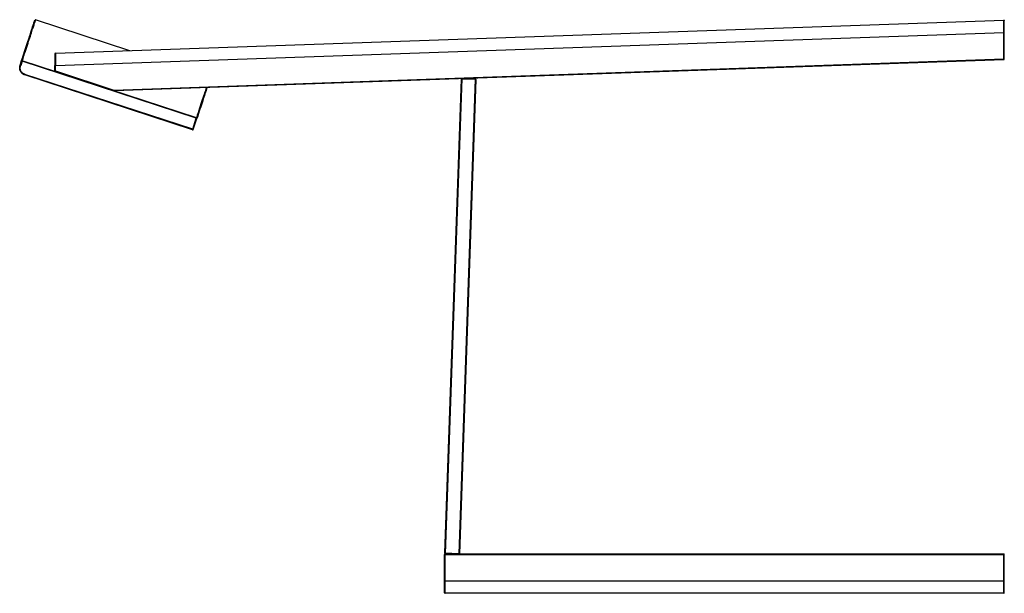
# Paper-space layout '_Right' of a CAD drawing. Header units: millimetres. Extents: x -400 to 400, y -233 to 233.
import ezdxf

# ---------------------------------------------------------------- set-up
doc = ezdxf.new("R2010")
doc.units = ezdxf.units.MM

psp = doc.layouts.new('_Right')

# ---------------------------------------------------------------- linework, layer by layer
at = {"color": 7, "linetype": 'Continuous', "lineweight": 25}
for p, q in [((-310.58, 207.99), (-387.23, 233.04)), ((-371.2, 205.88), (399.66, 232.79)), ((-371.18, 195.87), (399.68, 222.79)), ((399.68, 201.28), (399.68, 222.79)), ((399.68, 222.79), (400.18, 222.79)), ((400.18, 201.28), (400.18, 222.79)), ((-371.2, 205.83), (-371.55, 205.72)), ((-371.2, 205.88), (-371.2, 205.78)), ((-323.53, 176.02), (399.68, 201.28)), ((-323.51, 175.52), (399.7, 200.78)), ((399.68, 201.28), (400.18, 201.28)), ((399.7, 200.78), (399.68, 201.28)), ((-398.72, 199.5), (-399.86, 196.02)), ((-399.38, 195.87), (-399.86, 196.02)), ((-399.77, 196.28), (-398.64, 199.76)), ((-398.25, 199.34), (-399.38, 195.87)), ((-256.62, 153.06), (-398.25, 199.34)), ((-256.47, 153.51), (-398.1, 199.8)), ((-371.68, 191.6), (-371.68, 195.87)), ((-371.18, 195.87), (-371.68, 195.87)), ((-371.18, 191.6), (-371.18, 195.87)), ((-259.69, 143.66), (-396.09, 188.24)), ((-259.54, 144.11), (-395.94, 188.69)), ((-371.34, 191.12), (-323.68, 175.55)), ((-371.18, 191.6), (-323.53, 176.02)), ((-41.34, 184.88), (-54.8, -200.57)), ((-40.83, 185.36), (-54.32, -201.07)), ((-29.83, 184.97), (-43.31, -201.07)), ((-29.35, 184.46), (-42.81, -200.99)), ((-29.35, 184.46), (-41.34, 184.88)), ((-29.83, 184.97), (-40.83, 185.36)), ((-259.54, 144.11), (-256.62, 153.06)), ((-259.07, 143.96), (-256.14, 152.9)), ((-54.82, -201.57), (400.18, -201.57)), ((-54.82, -232.57), (-54.82, -201.57)), ((-42.81, -200.99), (-54.8, -200.57)), ((-54.32, -233.07), (-54.32, -201.07)), ((-54.32, -201.07), (399.68, -201.07)), ((-42.81, -200.99), (-42.82, -201.07)), ((399.68, -233.07), (399.68, -201.07)), ((400.18, -232.57), (400.18, -201.57)), ((400.18, -223.07), (-54.82, -223.07)), ((-54.32, -225.07), (-54.82, -225.07)), ((399.68, -233.07), (-54.32, -233.07)), ((400.18, -232.57), (400.17, -232.57))]:
    psp.add_line(p, q, dxfattribs=at)
at = {"color": 7, "linetype": 'Continuous', "lineweight": 25, "flags": 128}
psp.add_lwpolyline([(400.14, 232.48), (400.17, 232.39), (400.18, 232.29)], dxfattribs=at)
at = {"color": 7, "linetype": 'Continuous', "lineweight": 25}
for centre, start, end in [((399.68, 232.29), 41.96563, 92), ((-371.18, 205.38), 92, 180), ((399.68, 201.28), 272, 360), ((-371.18, 191.6), 180.96537, 251.86537), ((-29.85, 184.47), 358, 88), ((-54.32, -201.57), 90, 180), ((-54.3, -200.58), 178, 258.23309), ((399.68, -201.57), 360, 90), ((-54.32, -232.57), 180, 270), ((399.68, -232.57), 270, 360)]:
    psp.add_arc(centre, 0.5, start, end, dxfattribs=at)
for points, knots in [([(-398.72, 199.5), (-397.86, 202.12), (-396.14, 207.39), (-393.97, 214.04), (-392.09, 219.78), (-390.56, 224.48), (-389.36, 228.14), (-388.5, 230.78), (-388.01, 232.26), (-387.81, 232.88), (-387.87, 232.71), (-387.87, 232.71)], [0, 0, 0, 0, 0.123895, 0.248374, 0.373357, 0.498762, 0.624507, 0.748256, 0.87217, 0.996169, 1, 1, 1, 1]), ([(-387.98, 232.37), (-387.99, 232.34), (-388.04, 232.18), (-388.48, 230.84), (-389.31, 228.31), (-390.5, 224.65), (-392.03, 219.98), (-393.9, 214.26), (-396.06, 207.63), (-397.78, 202.38), (-398.64, 199.76)], [0, 0, 0, 0, 0.03412, 0.173128, 0.311949, 0.45049, 0.588656, 0.726356, 0.8635, 1, 1, 1, 1]), ([(-398.1, 199.8), (-397.24, 202.42), (-395.52, 207.69), (-393.34, 214.35), (-391.47, 220.09), (-389.93, 224.8), (-388.73, 228.45), (-387.87, 231.09), (-387.38, 232.58), (-387.18, 233.2), (-387.24, 233.03), (-387.24, 233.02)], [0, 0, 0, 0, 0.1237269, 0.2480363, 0.3728489, 0.4980836, 0.6236577, 0.7472383, 0.8709842, 0.994814, 1, 1, 1, 1]), ([(-387.24, 233.04), (-387.27, 233.05), (-387.36, 233.08), (-387.5, 233.06), (-387.61, 233.02), (-387.65, 232.99), (-387.66, 232.98)], [0, 0, 0, 0, 0.2639638, 0.6228429, 0.9159985, 1, 1, 1, 1]), ([(399.68, 222.79), (399.68, 222.89), (399.68, 223.09), (399.68, 223.38), (399.68, 223.67), (399.68, 223.95), (399.68, 224.23), (399.68, 224.5), (399.68, 224.77), (399.68, 225.03), (399.68, 225.29), (399.67, 225.54), (399.67, 225.79), (399.67, 226.03), (399.67, 226.27), (399.67, 226.5), (399.67, 226.72), (399.67, 226.94), (399.67, 227.16), (399.67, 227.37), (399.67, 227.57), (399.67, 227.77), (399.67, 227.96), (399.67, 228.15), (399.67, 228.33), (399.67, 228.5), (399.67, 228.68), (399.67, 228.84), (399.67, 229), (399.67, 229.16), (399.67, 229.31), (399.67, 229.45), (399.67, 229.59), (399.67, 229.73), (399.67, 229.98), (399.67, 230.33), (399.67, 230.76), (399.67, 231.15), (399.66, 231.5), (399.66, 231.81), (399.66, 232.07), (399.66, 232.3), (399.66, 232.48), (399.66, 232.62), (399.66, 232.72), (399.66, 232.78), (399.66, 232.79), (399.66, 232.79)], [0, 0, 0, 0, 0.018943, 0.037609, 0.056004, 0.074135, 0.092006, 0.109623, 0.126991, 0.144114, 0.160997, 0.177641, 0.194052, 0.210232, 0.226184, 0.24191, 0.257413, 0.272694, 0.287757, 0.302602, 0.317231, 0.331647, 0.345849, 0.35984, 0.373621, 0.387192, 0.400555, 0.41371, 0.426659, 0.439401, 0.451937, 0.464268, 0.476393, 0.488314, 0.500031, 0.543485, 0.586532, 0.629225, 0.671612, 0.713737, 0.755645, 0.797213, 0.838386, 0.879211, 0.919727, 0.959977, 1, 1, 1, 1]), ([(400.14, 232.48), (400.12, 232.53), (400.07, 232.62), (399.91, 232.75), (399.76, 232.75), (399.66, 232.75)], [0, 0, 0, 0, 0.249525, 0.50242, 1, 1, 1, 1]), ([(400.18, 222.79), (400.18, 224.03), (400.18, 225.28), (400.18, 227.58), (400.18, 228.63), (400.18, 230.39), (400.18, 231.09), (400.18, 232.05), (400.18, 232.3), (400.18, 232.29)], [0, 0, 0, 0, 0.25, 0.25, 0.5, 0.5, 0.75, 0.75, 1, 1, 1, 1]), ([(-399.86, 196.02), (-399, 198.66), (-397.27, 203.95), (-395.08, 210.63), (-393.2, 216.39), (-391.66, 221.12), (-390.46, 224.79), (-389.59, 227.44), (-389.1, 228.93), (-388.9, 229.55), (-388.96, 229.38), (-388.96, 229.37)], [0, 0, 0, 0, 0.123711, 0.24801, 0.372816, 0.498048, 0.623623, 0.747206, 0.870956, 0.994791, 1, 1, 1, 1]), ([(-371.68, 205.38), (-371.68, 205.38), (-371.68, 205.13), (-371.68, 204.17), (-371.68, 203.47), (-371.68, 201.71), (-371.68, 200.66), (-371.68, 198.36), (-371.68, 197.11), (-371.68, 195.87)], [0, 0, 0, 0, 0.25, 0.25, 0.5, 0.5, 0.75, 0.75, 1, 1, 1, 1]), ([(-371.2, 205.78), (-371.2, 205.76), (-371.2, 205.69), (-371.2, 205.16), (-371.2, 204.25), (-371.2, 202.99), (-371.19, 201.46), (-371.19, 199.72), (-371.19, 197.83), (-371.19, 196.52), (-371.18, 195.87)], [0, 0, 0, 0, 0.070338, 0.203147, 0.335959, 0.468769, 0.601581, 0.734388, 0.867193, 1, 1, 1, 1]), ([(-396.09, 188.24), (-396.16, 188.26), (-396.31, 188.31), (-396.53, 188.4), (-396.75, 188.5), (-396.96, 188.6), (-397.18, 188.72), (-397.38, 188.84), (-397.59, 188.98), (-397.78, 189.12), (-397.98, 189.27), (-398.39, 189.63), (-398.99, 190.28), (-399.51, 191.14), (-399.82, 191.89), (-400.05, 192.66), (-400.18, 193.46), (-400.18, 194.19), (-400.16, 194.58), (-400.12, 194.93), (-400.06, 195.28), (-399.97, 195.67), (-399.89, 195.91), (-399.86, 196.02)], [0, 0, 0, 0, 0.024432, 0.049059, 0.073863, 0.098828, 0.123936, 0.149169, 0.174506, 0.199928, 0.225416, 0.250949, 0.371411, 0.501006, 0.561238, 0.625949, 0.750613, 0.812973, 0.852578, 0.875329, 0.922359, 0.963836, 1, 1, 1, 1]), ([(-395.94, 188.69), (-396.64, 188.92), (-397.29, 189.3), (-398.39, 190.28), (-398.83, 190.89), (-399.45, 192.22), (-399.63, 192.95), (-399.71, 194.42), (-399.61, 195.17), (-399.38, 195.87)], [0, 0, 0, 0, 0.25, 0.25, 0.5, 0.5, 0.75, 0.75, 1, 1, 1, 1]), ([(-398.72, 199.5), (-398.71, 199.55), (-398.68, 199.6), (-398.59, 199.7), (-398.54, 199.74), (-398.42, 199.8), (-398.35, 199.82), (-398.22, 199.82), (-398.15, 199.81), (-398.1, 199.8)], [0, 0, 0, 0, 0.25, 0.25, 0.5, 0.5, 0.75, 0.75, 1, 1, 1, 1]), ([(-398.25, 199.34), (-398.37, 199.38), (-398.5, 199.42), (-398.67, 199.48), (-398.72, 199.5), (-398.72, 199.5)], [0, 0, 0, 0, 0.5, 0.5, 1, 1, 1, 1]), ([(-398.1, 199.8), (-398.11, 199.77), (-398.13, 199.71), (-398.18, 199.54), (-398.21, 199.44), (-398.25, 199.34)], [0, 0, 0, 0, 0.5, 0.5, 1, 1, 1, 1]), ([(-396.09, 188.24), (-396.1, 188.22), (-396.1, 188.21), (-396.09, 188.23), (-396.08, 188.26), (-396.05, 188.36), (-396.03, 188.42), (-395.99, 188.56), (-395.96, 188.63), (-395.94, 188.69)], [0, 0, 0, 0, 0.25, 0.25, 0.5, 0.5, 0.75, 0.75, 1, 1, 1, 1]), ([(-371.18, 191.6), (-371.24, 191.6), (-371.31, 191.6), (-371.43, 191.6), (-371.49, 191.6), (-371.59, 191.6), (-371.63, 191.6), (-371.67, 191.6), (-371.68, 191.6), (-371.68, 191.6)], [0, 0, 0, 0, 0.25, 0.25, 0.5, 0.5, 0.75, 0.75, 1, 1, 1, 1]), ([(-371.34, 191.12), (-371.34, 191.12), (-371.34, 191.11), (-371.33, 191.15), (-371.3, 191.25), (-371.25, 191.41), (-371.2, 191.54), (-371.18, 191.6)], [0, 0, 0, 0, 0.01804, 0.245625, 0.483813, 0.756207, 1, 1, 1, 1]), ([(-40.82, 185.32), (-40.85, 185.32), (-40.91, 185.31), (-41.01, 185.28), (-41.1, 185.24), (-41.18, 185.18), (-41.25, 185.12), (-41.3, 185.04), (-41.34, 184.95), (-41.34, 184.89), (-41.34, 184.86)], [0, 0, 0, 0, 0.119325, 0.2428, 0.367832, 0.491727, 0.616644, 0.744813, 0.873517, 1, 1, 1, 1]), ([(-248.42, 178.14), (-248.89, 176.72), (-249.84, 173.8), (-251.71, 168.08), (-253.88, 161.43), (-255.61, 156.15), (-256.47, 153.51)], [0, 0, 0, 0, 0.242136, 0.495835, 0.748511, 1, 1, 1, 1]), ([(-247.89, 178.16), (-247.93, 178.03), (-248.37, 176.68), (-249.53, 173.15), (-251.38, 167.49), (-253.56, 160.81), (-255.28, 155.53), (-256.14, 152.9)], [0, 0, 0, 0, 0.02759, 0.272088, 0.515761, 0.75845, 1, 1, 1, 1]), ([(-248.2, 177.21), (-248.12, 177.45), (-248.04, 177.69), (-248.08, 177.57), (-248.08, 177.57)], [0, 0, 0, 0, 0.985322, 1, 1, 1, 1]), ([(-323.7, 175.55), (-323.68, 175.54), (-323.61, 175.52), (-323.54, 175.52), (-323.51, 175.52)], [0, 0, 0, 0, 0.455844, 1, 1, 1, 1]), ([(-323.68, 175.55), (-323.68, 175.55), (-323.68, 175.54), (-323.67, 175.58), (-323.64, 175.67), (-323.59, 175.83), (-323.55, 175.96), (-323.53, 176.02)], [0, 0, 0, 0, 0.026161, 0.251865, 0.488083, 0.758224, 1, 1, 1, 1]), ([(-323.53, 176.02), (-323.52, 175.96), (-323.52, 175.9), (-323.52, 175.78), (-323.51, 175.72), (-323.51, 175.62), (-323.51, 175.58), (-323.51, 175.53), (-323.51, 175.52), (-323.51, 175.52)], [0, 0, 0, 0, 0.25, 0.25, 0.5, 0.5, 0.75, 0.75, 1, 1, 1, 1]), ([(-256.47, 153.51), (-256.47, 153.5), (-256.48, 153.49), (-256.48, 153.47), (-256.49, 153.44), (-256.51, 153.4), (-256.53, 153.33), (-256.56, 153.25), (-256.59, 153.15), (-256.61, 153.09), (-256.62, 153.06)], [0, 0, 0, 0, 0.119302, 0.200587, 0.243648, 0.383069, 0.500256, 0.686685, 0.849844, 1, 1, 1, 1]), ([(-256.62, 153.06), (-256.56, 153.04), (-256.5, 153.02), (-256.38, 152.98), (-256.33, 152.96), (-256.24, 152.93), (-256.2, 152.92), (-256.15, 152.9), (-256.14, 152.9), (-256.14, 152.9)], [0, 0, 0, 0, 0.25, 0.25, 0.5, 0.5, 0.75, 0.75, 1, 1, 1, 1]), ([(-256.47, 153.51), (-256.41, 153.49), (-256.36, 153.46), (-256.25, 153.38), (-256.21, 153.33), (-256.15, 153.21), (-256.13, 153.14), (-256.12, 153.02), (-256.13, 152.95), (-256.14, 152.9)], [0, 0, 0, 0, 0.25, 0.25, 0.5, 0.5, 0.75, 0.75, 1, 1, 1, 1]), ([(-259.69, 143.66), (-259.7, 143.62), (-259.69, 143.64), (-259.64, 143.82), (-259.59, 143.97), (-259.54, 144.11)], [0, 0, 0, 0, 0.5, 0.5, 1, 1, 1, 1]), ([(-259.54, 144.11), (-259.48, 144.1), (-259.42, 144.08), (-259.31, 144.04), (-259.25, 144.02), (-259.16, 143.99), (-259.12, 143.98), (-259.08, 143.96), (-259.07, 143.96), (-259.07, 143.96)], [0, 0, 0, 0, 0.25, 0.25, 0.5, 0.5, 0.75, 0.75, 1, 1, 1, 1]), ([(-259.74, 143.66), (-259.71, 143.65), (-259.65, 143.63), (-259.54, 143.62), (-259.44, 143.63), (-259.34, 143.66), (-259.25, 143.71), (-259.17, 143.78), (-259.1, 143.87), (-259.08, 143.93), (-259.06, 143.96)], [0, 0, 0, 0, 0.1184134, 0.2414279, 0.3660683, 0.4892391, 0.6137397, 0.7424699, 0.8722967, 1, 1, 1, 1])]:
    psp.add_open_spline(points, degree=3, knots=knots, dxfattribs=at)

doc.saveas('drawing.dxf')
